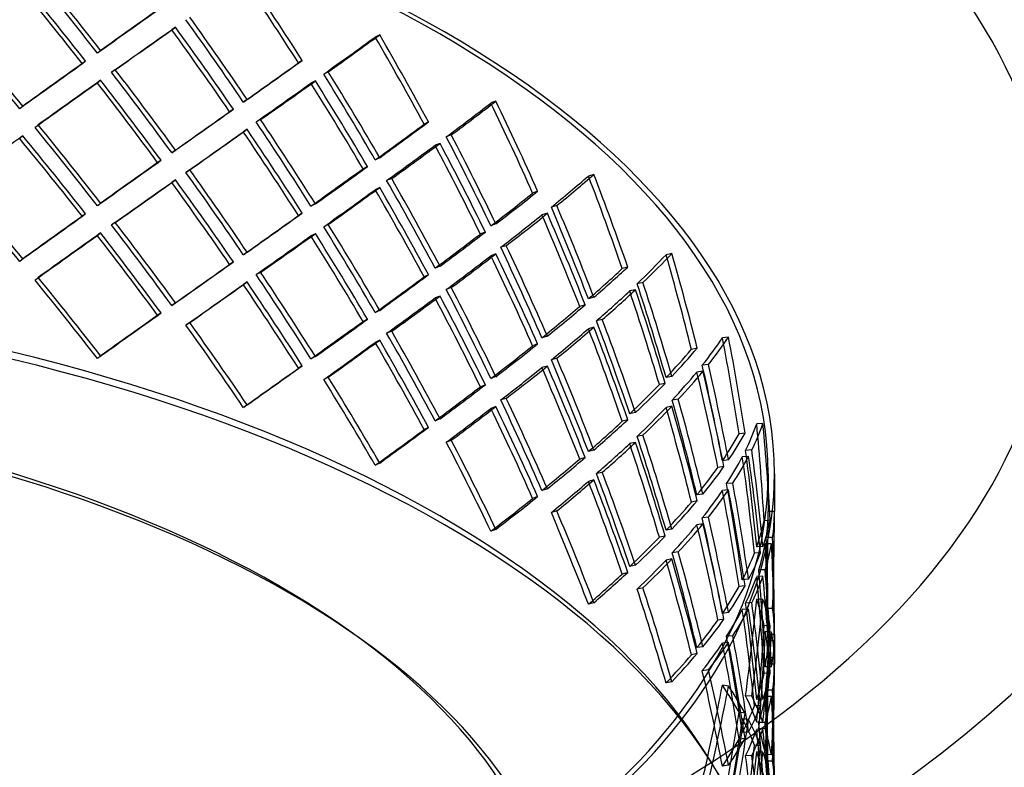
# Model space of a CAD drawing. Header units: millimetres. Extents: x -852 to 852, y -751 to 649.
# Tile 8 of 10: x 236 to 629, y 37 to 335. Entities that reach past the tile are written whole.
import ezdxf

# ---------------------------------------------------------------- set-up
doc = ezdxf.new("R2010")
doc.units = ezdxf.units.MM
doc.layers.add('HIDDEN', color=7, linetype='Continuous')
doc.layers.add('THICK', color=7, linetype='Continuous')

msp = doc.modelspace()

# ---------------------------------------------------------------- linework, layer by layer
at = {"layer": 'HIDDEN'}
for p, q in [((298.64, 332.15), (297.11, 331.15)), ((380.07, 329.16), (378.3, 328.27)), ((268.75, 322.89), (267.5, 321.81)), ((262.79, 318.65), (261.54, 317.56)), ((349.19, 318.94), (347.67, 317.95)), ((274.62, 315.23), (273.08, 314.23)), ((359.55, 314.4), (357.78, 313.52)), ((268.75, 311.01), (267.5, 309.93)), ((354.41, 310.75), (352.64, 309.86)), ((327.21, 303.36), (325.69, 302.37)), ((426.43, 302.73), (424.44, 301.97)), ((237.75, 300.75), (236.5, 299.66)), ((321.74, 299.49), (320.22, 298.5)), ((332.58, 295.33), (330.8, 294.44)), ((243.89, 293.27), (242.64, 292.19)), ((327.21, 291.48), (325.69, 290.49)), ((399.54, 294.41), (397.77, 293.52)), ((237.75, 288.87), (236.5, 287.79)), ((408.62, 289.23), (406.64, 288.47)), ((298.64, 283.17), (297.11, 282.17)), ((404.13, 285.89), (402.14, 285.12)), ((292.87, 279.13), (291.62, 278.05)), ((380.07, 280.18), (378.3, 279.29)), ((304.32, 275.31), (302.8, 274.31)), ((375.19, 276.65), (373.42, 275.77)), ((298.64, 271.29), (297.11, 270.3)), ((384.85, 271.82), (382.85, 271.06)), ((465.49, 273.5), (463.32, 272.87)), ((380.07, 268.3), (378.3, 267.42)), ((443.05, 266.79), (441.07, 266.03)), ((268.75, 262.04), (267.5, 260.95)), ((354.41, 261.77), (352.64, 260.88)), ((450.71, 261.07), (448.54, 260.44)), ((262.79, 257.79), (261.54, 256.71)), ((349.19, 258.09), (347.67, 257.1)), ((446.93, 258), (444.76, 257.37)), ((274.62, 254.38), (273.08, 253.38)), ((359.55, 253.55), (357.78, 252.66)), ((426.43, 253.75), (424.44, 252.99)), ((268.75, 250.16), (267.5, 249.08)), ((354.41, 249.89), (352.64, 249.01)), ((422.22, 250.52), (420.24, 249.76)), ((430.53, 245.1), (428.35, 244.47)), ((237.75, 239.89), (236.5, 238.81)), ((327.21, 242.5), (325.69, 241.51)), ((426.43, 241.87), (424.44, 241.11)), ((496.59, 241.97), (494.28, 241.49)), ((321.74, 238.64), (320.22, 237.65)), ((404.13, 236.91), (402.14, 236.15)), ((478.98, 236.58), (476.81, 235.95)), ((243.89, 232.42), (242.64, 231.33)), ((332.58, 234.48), (330.8, 233.59)), ((399.54, 233.55), (397.77, 232.67)), ((327.21, 230.63), (325.69, 229.64)), ((408.62, 228.38), (406.64, 227.61)), ((485.08, 230.4), (482.76, 229.92)), ((404.13, 225.03), (402.14, 224.27)), ((465.49, 224.52), (463.32, 223.89)), ((482.08, 227.55), (479.76, 227.07)), ((298.64, 222.32), (297.11, 221.32)), ((462.02, 221.54), (459.86, 220.91)), ((292.87, 218.28), (291.62, 217.2)), ((380.07, 219.33), (378.3, 218.44)), ((304.32, 214.45), (302.8, 213.46)), ((375.19, 215.8), (373.42, 214.91)), ((465.49, 212.64), (463.32, 212.02)), ((468.85, 215.63), (466.52, 215.14)), ((384.85, 210.97), (382.85, 210.2)), ((446.93, 209.02), (444.76, 208.39)), ((519.19, 208.68), (516.77, 208.36)), ((380.07, 207.45), (378.3, 206.57)), ((443.05, 205.94), (441.07, 205.18)), ((506.72, 204.27), (504.41, 203.79)), ((268.75, 201.18), (267.5, 200.1)), ((354.41, 200.91), (352.64, 200.03)), ((349.19, 197.24), (347.67, 196.25)), ((446.93, 197.14), (444.76, 196.52)), ((450.71, 200.21), (448.54, 199.59)), ((511.15, 197.75), (508.73, 197.43)), ((359.55, 192.7), (357.78, 191.81)), ((426.43, 192.9), (424.44, 192.13)), ((496.59, 192.99), (494.28, 192.51)), ((508.98, 195.07), (506.56, 194.75)), ((422.22, 189.66), (420.24, 188.9)), ((493.92, 190.21), (491.61, 189.73)), ((327.21, 181.65), (325.69, 180.66)), ((426.43, 181.02), (424.44, 180.26)), ((430.53, 184.25), (428.35, 183.62)), ((496.59, 181.12), (494.28, 180.64)), ((499.15, 183.9), (496.72, 183.58)), ((482.08, 178.57), (479.76, 178.09)), ((404.13, 176.06), (402.14, 175.29)), ((478.98, 175.72), (476.81, 175.1)), ((532.9, 174.2), (530.42, 174.04)), ((399.54, 172.7), (397.77, 171.82)), ((485.08, 169.55), (482.76, 169.07)), ((525.79, 170.44), (523.37, 170.11)), ((408.62, 167.52), (406.64, 166.76)), ((482.08, 166.7), (479.76, 166.22)), ((465.49, 163.67), (463.32, 163.04)), ((527.18, 161.12), (524.69, 160.95)), ((528.47, 163.68), (525.99, 163.52)), ((380.07, 158.47), (378.3, 157.59)), ((462.02, 160.69), (459.86, 160.06)), ((519.19, 159.7), (516.77, 159.38)), ((468.85, 154.77), (466.52, 154.29)), ((517.37, 157.07), (514.95, 156.75)), ((535, 154.15), (535, 139.12)), ((537.5, 154.15), (537.5, 139.12)), ((465.49, 151.79), (463.32, 151.17)), ((520.9, 150.47), (518.41, 150.31)), ((446.93, 148.17), (444.76, 147.54)), ((508.98, 146.09), (506.56, 145.77)), ((519.19, 147.83), (516.77, 147.5)), ((443.05, 145.09), (441.07, 144.33)), ((506.72, 143.42), (504.41, 142.94)), ((450.71, 139.36), (448.54, 138.74)), ((537.5, 139.12), (535, 139.12)), ((508.98, 134.22), (506.56, 133.9)), ((511.15, 136.9), (508.73, 136.57)), ((535.85, 135.65), (533.37, 135.48)), ((426.43, 132.04), (424.44, 131.28)), ((496.59, 132.14), (494.28, 131.66)), ((493.92, 129.36), (491.61, 128.88)), ((536.35, 126.26), (533.85, 126.26)), ((536.76, 128.77), (534.25, 128.77)), ((499.15, 123.05), (496.72, 122.73)), ((531.96, 122.68), (529.48, 122.52)), ((532.9, 125.22), (530.42, 125.06)), ((496.59, 120.26), (494.28, 119.78)), ((478.98, 114.87), (476.81, 114.25)), ((482.08, 117.72), (479.76, 117.24)), ((533.75, 115.91), (531.23, 115.91)), ((527.18, 112.14), (524.69, 111.97)), ((532.9, 113.35), (530.42, 113.19)), ((485.08, 108.69), (482.76, 108.21)), ((525.79, 109.58), (523.37, 109.26)), ((465.49, 102.81), (463.32, 102.19)), ((528.47, 102.83), (525.99, 102.67)), ((532.9, 104.04), (530.42, 104.21)), ((519.19, 98.85), (516.77, 98.52)), ((527.18, 100.26), (524.69, 100.1)), ((536.76, 100.49), (534.25, 100.49)), ((517.37, 96.22), (514.95, 95.89)), ((535.85, 93.62), (533.37, 93.78)), ((536.35, 91.11), (533.86, 91.27)), ((519.19, 86.97), (516.77, 86.65)), ((520.9, 89.62), (518.41, 89.46)), ((537.46, 87.63), (534.96, 87.63)), ((537.5, 90.14), (535, 90.14)), ((535, 90.14), (535, 78.27)), ((537.5, 90.14), (537.5, 78.27)), ((506.72, 82.57), (504.41, 82.09)), ((508.98, 85.24), (506.56, 84.92)), ((537.46, 80.81), (534.96, 80.97)), ((511.15, 76.05), (508.73, 75.72)), ((535.85, 74.79), (533.37, 74.63)), ((536.35, 77.28), (533.85, 77.28)), ((537.5, 78.27), (535, 78.27)), ((496.59, 71.28), (494.28, 70.81)), ((519.19, 69.56), (516.77, 69.89)), ((536.76, 67.92), (534.25, 67.92)), ((528.47, 65.58), (525.99, 65.75)), ((532.9, 64.37), (530.42, 64.21)), ((536.35, 65.41), (533.85, 65.41)), ((525.79, 58.83), (523.37, 59.15)), ((531.96, 61.83), (529.48, 61.67)), ((527.17, 56.26), (524.75, 56.58)), ((532.9, 55.06), (530.42, 55.23)), ((533.75, 55.06), (531.23, 55.06)), ((527.18, 51.28), (524.69, 51.12)), ((532.9, 52.5), (530.42, 52.33)), ((533.75, 52.53), (531.27, 52.69)), ((525.79, 48.73), (523.37, 48.41)), ((531.97, 45.76), (529.54, 46.09)), ((532.9, 43.19), (530.42, 43.35)), ((528.47, 41.98), (525.99, 41.81)), ((536.35, 42.13), (533.86, 42.29)), ((536.76, 39.64), (534.25, 39.64)), ((519.19, 38), (516.77, 37.67))]:
    msp.add_line(p, q, dxfattribs=at)
for centre, major_axis, ratio, start_param, end_param in [((0, 154.15), (790, 0), 0.5, 0, 2.617994), ((0, 177.07), (790, 0), 0.5, 0, 1.047198), ((0, 154.15), (-537.5, 0), 0.5, -3.141592, -0.523599), ((0, 154.15), (535, 0), 0.5, 0, 2.617994), ((0, 90.14), (456.59, -607.05), 0.467176, 1.602998, 1.655633), ((0, 139.12), (537.22, 404.08), 0.042828, 1.080407, 1.133246), ((0, 78.27), (456.59, -607.05), 0.467176, 1.615753, 1.668409), ((0, 90.14), (454.47, -604.22), 0.467176, 1.602998, 1.655879), ((0, 139.12), (428.55, -623.42), 0.513731, 1.505215, 1.558096), ((0, 139.12), (430.55, -626.33), 0.513731, 1.505462, 1.558096), ((0, 78.27), (454.47, -604.22), 0.467176, 1.615812, 1.668715), ((0, 90.14), (534.72, 402.2), 0.042828, 0.962115, 1.014996), ((0, 90.14), (537.22, 404.08), 0.042828, 0.962361, 1.014996), ((0, 90.14), (428.55, -623.42), 0.513731, 1.558096, 1.610977), ((0, 90.14), (430.55, -626.33), 0.513731, 1.558096, 1.610731), ((0, 29.29), (454.47, -604.22), 0.467176, 1.668715, 1.721803), ((0, 29.29), (456.59, -607.05), 0.467176, 1.668409, 1.721248), ((0, 139.12), (534.96, 367.73), 0.018477, -1.047803, -0.994715), ((0, 139.12), (537.46, 369.45), 0.018477, -1.047248, -0.994409), ((0, 78.27), (428.55, -623.42), 0.513731, 1.57091, 1.623813), ((0, 78.27), (430.55, -626.33), 0.513731, 1.570851, 1.623507), ((0, 139.12), (534.32, 330.23), 0.08152, -0.888618, -0.835738), ((0, 139.12), (536.82, 331.77), 0.08152, -0.888372, -0.835738), ((0, 139.12), (396.86, -642.13), 0.558745, 1.467576, 1.520457), ((0, 139.12), (398.71, -645.13), 0.558745, 1.467822, 1.520457), ((0, 90.14), (537.22, 404.08), 0.042828, 1.02775, 1.080407), ((0, 90.14), (537.46, 369.45), 0.018477, -0.928998, -0.876364), ((0, 90.14), (534.72, 402.2), 0.042828, 1.02781, 1.080713), ((0, 29.29), (428.55, -623.42), 0.513731, 1.623813, 1.676901), ((0, 29.29), (430.55, -626.33), 0.513731, 1.623507, 1.676346), ((0, 90.14), (534.96, 367.73), 0.018477, -0.928998, -0.876117), ((0, 90.14), (398.71, -645.13), 0.558745, 1.520457, 1.573091), ((0, 78.27), (537.22, 404.08), 0.042828, 1.014996, 1.06763), ((0, 78.27), (456.59, -607.05), 0.467176, 1.550364, 1.602998), ((0, 139.12), (536.82, 331.77), 0.08152, -0.953988, -0.901149), ((0, 78.27), (398.71, -645.13), 0.558745, 1.533211, 1.585868), ((0, 90.14), (396.86, -642.13), 0.558745, 1.520457, 1.573338), ((0, 78.27), (534.72, 402.2), 0.042828, 1.014996, 1.067876), ((0, 78.27), (454.47, -604.22), 0.467176, 1.550118, 1.602998), ((0, 139.12), (534.32, 330.23), 0.08152, -0.954543, -0.901455), ((0, 78.27), (396.86, -642.13), 0.558745, 1.533271, 1.586174), ((0, 139.12), (535.84, 290.4), 0.145494, -0.785821, -0.733186), ((0, 139.12), (359.72, -663.74), 0.60172, 1.439474, 1.492108), ((0, 90.14), (534.96, 367.73), 0.018477, -0.994715, -0.941812), ((0, 90.14), (537.46, 369.45), 0.018477, -0.994409, -0.941753), ((0, 139.12), (533.34, 289.05), 0.145494, -0.786067, -0.733186), ((0, 139.12), (358.04, -660.65), 0.60172, 1.439228, 1.492108), ((0, 29.29), (398.71, -645.13), 0.558745, 1.585868, 1.638707), ((0, 29.29), (454.47, -604.22), 0.467176, 1.602998, 1.655879), ((0, 29.29), (456.59, -607.05), 0.467176, 1.602998, 1.655633), ((0, 78.27), (537.46, 369.45), 0.018477, -0.981633, -0.928998), ((0, 78.27), (430.55, -626.33), 0.513731, 1.505462, 1.558096), ((0, 29.29), (396.86, -642.13), 0.558745, 1.586174, 1.639262), ((0, 90.14), (534.32, 330.23), 0.08152, -0.835738, -0.782857), ((0, 90.14), (536.82, 331.77), 0.08152, -0.835738, -0.783103), ((0, 78.27), (537.22, 404.08), 0.042828, 1.080407, 1.133246), ((0, 17.42), (454.47, -604.22), 0.467176, 1.615812, 1.668715), ((0, 17.42), (456.59, -607.05), 0.467176, 1.615753, 1.668409), ((0, 78.27), (534.96, 367.73), 0.018477, -0.981879, -0.928998), ((0, 78.27), (428.55, -623.42), 0.513731, 1.505215, 1.558096), ((0, 90.14), (358.04, -660.65), 0.60172, 1.492108, 1.544989), ((0, 90.14), (359.72, -663.74), 0.60172, 1.492108, 1.544743), ((0, 139.12), (533.34, 289.05), 0.145494, -0.851992, -0.798904), ((0, 139.12), (535.84, 290.4), 0.145494, -0.851436, -0.798597), ((0, 78.27), (358.04, -660.65), 0.60172, 1.504922, 1.557825), ((0, 78.27), (359.72, -663.74), 0.60172, 1.504863, 1.557519), ((0, 29.29), (537.22, 404.08), 0.042828, 0.962361, 1.014996), ((0, 29.29), (534.72, 402.2), 0.042828, 0.962115, 1.014996), ((0, 29.29), (430.55, -626.33), 0.513731, 1.558096, 1.610731), ((0, 90.14), (534.32, 330.23), 0.08152, -0.901455, -0.848552), ((0, 90.14), (536.82, 331.77), 0.08152, -0.901149, -0.848492), ((0, 78.27), (537.46, 369.45), 0.018477, -1.047248, -0.994409), ((0, 17.42), (430.55, -626.33), 0.513731, 1.570851, 1.623507), ((0, 29.29), (428.55, -623.42), 0.513731, 1.558096, 1.610977), ((0, 29.29), (358.04, -660.65), 0.60172, 1.557825, 1.610913), ((0, 29.29), (359.72, -663.74), 0.60172, 1.557519, 1.610358), ((0, 139.12), (532.58, 243.31), 0.208712, -0.671542, -0.618662), ((0, 139.12), (535.07, 244.45), 0.208712, -0.671296, -0.618662), ((0, 139.12), (310.27, -679.15), 0.641742, 1.422853, 1.475734), ((0, 139.12), (311.72, -682.33), 0.641742, 1.423099, 1.475734), ((0, -31.56), (454.47, -604.22), 0.467176, 1.668715, 1.721803), ((0, -31.56), (456.59, -607.05), 0.467176, 1.668409, 1.721248), ((0, 78.27), (534.96, 367.73), 0.018477, -1.047803, -0.994715), ((0, 17.42), (428.55, -623.42), 0.513731, 1.57091, 1.623813), ((0, 78.27), (534.32, 330.23), 0.08152, -0.888618, -0.835738), ((0, 78.27), (536.82, 331.77), 0.08152, -0.888372, -0.835738), ((0, 78.27), (396.86, -642.13), 0.558745, 1.467576, 1.520457), ((0, 78.27), (398.71, -645.13), 0.558745, 1.467822, 1.520457), ((0, 90.14), (533.34, 289.05), 0.145494, -0.733186, -0.680306), ((0, 90.14), (535.84, 290.4), 0.145494, -0.733186, -0.680552), ((0, 90.14), (310.27, -679.15), 0.641742, 1.475734, 1.528614), ((0, 90.14), (311.72, -682.33), 0.641742, 1.475734, 1.528368), ((0, 29.29), (534.72, 402.2), 0.042828, 1.02781, 1.080713), ((0, 29.29), (537.22, 404.08), 0.042828, 1.02775, 1.080407), ((0, 29.29), (534.96, 367.73), 0.018477, -0.928998, -0.876117), ((0, 29.29), (537.46, 369.45), 0.018477, -0.928998, -0.876364), ((0, 139.12), (532.58, 243.31), 0.208712, -0.737467, -0.684379), ((0, 139.12), (535.07, 244.45), 0.208712, -0.736912, -0.684073), ((0, 78.27), (310.27, -679.15), 0.641742, 1.488548, 1.541451), ((0, 78.27), (311.72, -682.33), 0.641742, 1.488488, 1.541145), ((0, -37.93), (-535, 0), 0.5, -3.141592, -0.523599), ((0, -31.56), (428.55, -623.42), 0.513731, 1.623813, 1.676901), ((0, -31.56), (430.55, -626.33), 0.513731, 1.623507, 1.676346), ((0, 29.29), (396.86, -642.13), 0.558745, 1.520457, 1.573338), ((0, 29.29), (398.71, -645.13), 0.558745, 1.520457, 1.573091), ((0, -42.26), (-537.5, 0), 0.5, -3.141592, -0.523599), ((0, 17.42), (534.72, 402.2), 0.042828, 1.014996, 1.067876), ((0, 17.42), (537.22, 404.08), 0.042828, 1.014996, 1.06763), ((0, 17.42), (454.47, -604.22), 0.467176, 1.550118, 1.602998), ((0, 17.42), (456.59, -607.05), 0.467176, 1.550364, 1.602998), ((0, 78.27), (534.32, 330.23), 0.08152, -0.954543, -0.901455), ((0, 78.27), (536.82, 331.77), 0.08152, -0.953988, -0.901149), ((0, 17.42), (396.86, -642.13), 0.558745, 1.533271, 1.586174), ((0, 17.42), (398.71, -645.13), 0.558745, 1.533211, 1.585868), ((0, 90.14), (533.34, 289.05), 0.145494, -0.798904, -0.746001), ((0, 90.14), (535.84, 290.4), 0.145494, -0.798597, -0.745941), ((0, 29.29), (310.27, -679.15), 0.641742, 1.541451, 1.594539), ((0, 29.29), (311.72, -682.33), 0.641742, 1.541145, 1.593983), ((0, 78.27), (533.34, 289.05), 0.145494, -0.786067, -0.733186), ((0, 78.27), (535.84, 290.4), 0.145494, -0.785821, -0.733186), ((0, 78.27), (358.04, -660.65), 0.60172, 1.439228, 1.492108), ((0, 78.27), (359.72, -663.74), 0.60172, 1.439474, 1.492108), ((0, 139.12), (532.52, 191.93), 0.268082, -0.5419, -0.489019), ((0, 139.12), (535.01, 192.82), 0.268082, -0.541654, -0.489019), ((0, 139.12), (251.32, -697.32), 0.677297, 1.421595, 1.474476), ((0, 139.12), (252.5, -700.58), 0.677297, 1.421841, 1.474476), ((0, 29.29), (534.96, 367.73), 0.018477, -0.994715, -0.941812), ((0, 29.29), (537.46, 369.45), 0.018477, -0.994409, -0.941753), ((0, 90.14), (532.58, 243.31), 0.208712, -0.618662, -0.565781), ((0, 90.14), (535.07, 244.45), 0.208712, -0.618662, -0.566027), ((0, -31.56), (456.59, -607.05), 0.467176, 1.602998, 1.655633), ((0, -31.56), (396.86, -642.13), 0.558745, 1.586174, 1.639262), ((0, -31.56), (398.71, -645.13), 0.558745, 1.585868, 1.638707), ((0, 29.29), (534.32, 330.23), 0.08152, -0.835738, -0.782857), ((0, 29.29), (536.82, 331.77), 0.08152, -0.835738, -0.783103), ((0, -31.56), (454.47, -604.22), 0.467176, 1.602998, 1.655879), ((0, 17.42), (534.96, 367.73), 0.018477, -0.981879, -0.928998), ((0, 17.42), (537.46, 369.45), 0.018477, -0.981633, -0.928998), ((0, 17.42), (428.55, -623.42), 0.513731, 1.505215, 1.558096), ((0, 17.42), (430.55, -626.33), 0.513731, 1.505462, 1.558096), ((0, 29.29), (359.72, -663.74), 0.60172, 1.492108, 1.544743), ((0, 90.14), (251.32, -697.32), 0.677297, 1.474476, 1.527357), ((0, 90.14), (252.5, -700.58), 0.677297, 1.474476, 1.527111), ((0, 78.27), (533.34, 289.05), 0.145494, -0.851992, -0.798904), ((0, 78.27), (535.84, 290.4), 0.145494, -0.851436, -0.798597), ((0, 17.42), (358.04, -660.65), 0.60172, 1.504922, 1.557825), ((0, 17.42), (359.72, -663.74), 0.60172, 1.504863, 1.557519), ((0, 29.29), (358.04, -660.65), 0.60172, 1.492108, 1.544989), ((0, 139.12), (532.52, 191.93), 0.268082, -0.607825, -0.554736), ((0, 139.12), (535.01, 192.82), 0.268082, -0.607269, -0.55443), ((0, 78.27), (251.32, -697.32), 0.677297, 1.48729, 1.540193), ((0, 78.27), (252.5, -700.58), 0.677297, 1.48723, 1.539887), ((0, 90.14), (532.58, 243.31), 0.208712, -0.684379, -0.631476), ((0, 90.14), (535.07, 244.45), 0.208712, -0.684073, -0.631416), ((0, -31.56), (534.72, 402.2), 0.042828, 0.962115, 1.014996), ((0, -31.56), (537.22, 404.08), 0.042828, 0.962361, 1.014996), ((0, -31.56), (428.55, -623.42), 0.513731, 1.558096, 1.610977), ((0, -31.56), (430.55, -626.33), 0.513731, 1.558096, 1.610731), ((0, 29.29), (534.32, 330.23), 0.08152, -0.901455, -0.848552), ((0, 29.29), (536.82, 331.77), 0.08152, -0.901149, -0.848492), ((0, 78.27), (535.07, 244.45), 0.208712, -0.671296, -0.618662), ((0, 78.27), (311.72, -682.33), 0.641742, 1.423099, 1.475734), ((0, 29.29), (251.32, -697.32), 0.677297, 1.540193, 1.593281), ((0, 29.29), (252.5, -700.58), 0.677297, 1.539887, 1.592726), ((0, -31.56), (358.04, -660.65), 0.60172, 1.557825, 1.610913), ((0, -31.56), (359.72, -663.74), 0.60172, 1.557519, 1.610358), ((0, 78.27), (532.58, 243.31), 0.208712, -0.671542, -0.618662), ((0, 78.27), (310.27, -679.15), 0.641742, 1.422853, 1.475734), ((0, 139.12), (533.3, 133.89), 0.318588, -0.394495, -0.341614), ((0, 139.12), (535.79, 134.52), 0.318588, -0.394249, -0.341614), ((0, 139.12), (179.23, -713.89), 0.706109, 1.438101, 1.490981), ((0, 139.12), (180.07, -717.23), 0.706109, 1.438347, 1.490981), ((0, -37.93), (-450, 0), 0.5, -3.141592, -0.523599), ((0, 17.42), (534.32, 330.23), 0.08152, -0.888618, -0.835738), ((0, 17.42), (536.82, 331.77), 0.08152, -0.888372, -0.835738), ((0, 17.42), (396.86, -642.13), 0.558745, 1.467576, 1.520457), ((0, 17.42), (398.71, -645.13), 0.558745, 1.467822, 1.520457), ((0, 29.29), (533.34, 289.05), 0.145494, -0.733186, -0.680306), ((0, 29.29), (535.84, 290.4), 0.145494, -0.733186, -0.680552), ((0, 90.14), (535.01, 192.82), 0.268082, -0.489019, -0.436385), ((0, -42.26), (-455, 0), 0.5, -3.141592, -0.523599), ((0, 90.14), (532.52, 191.93), 0.268082, -0.489019, -0.436139), ((0, -31.56), (537.46, 369.45), 0.018477, -0.928998, -0.876364), ((0, 78.27), (532.58, 243.31), 0.208712, -0.737467, -0.684379), ((0, 78.27), (535.07, 244.45), 0.208712, -0.736912, -0.684073), ((0, 17.42), (310.27, -679.15), 0.641742, 1.488548, 1.541451), ((0, 17.42), (311.72, -682.33), 0.641742, 1.488488, 1.541145), ((0, 29.29), (310.27, -679.15), 0.641742, 1.475734, 1.528614), ((0, 29.29), (311.72, -682.33), 0.641742, 1.475734, 1.528368), ((0, 90.14), (179.23, -713.89), 0.706109, 1.490981, 1.543862), ((0, 90.14), (180.07, -717.23), 0.706109, 1.490981, 1.543616), ((0, -31.56), (534.96, 367.73), 0.018477, -0.928998, -0.876117), ((0, -31.56), (398.71, -645.13), 0.558745, 1.520457, 1.573091), ((0, 139.12), (533.3, 133.89), 0.318588, -0.460419, -0.407331), ((0, 139.12), (535.79, 134.52), 0.318588, -0.459864, -0.407025), ((0, 78.27), (179.23, -713.89), 0.706109, 1.503796, 1.556699), ((0, 78.27), (180.07, -717.23), 0.706109, 1.503736, 1.556392), ((0, -31.56), (396.86, -642.13), 0.558745, 1.520457, 1.573338), ((0, 29.29), (533.34, 289.05), 0.145494, -0.798904, -0.746001), ((0, 29.29), (535.84, 290.4), 0.145494, -0.798597, -0.745941), ((0, 90.14), (532.52, 191.93), 0.268082, -0.554736, -0.501833), ((0, 90.14), (535.01, 192.82), 0.268082, -0.55443, -0.501774), ((0, 17.42), (535.84, 290.4), 0.145494, -0.785821, -0.733186), ((0, 17.42), (359.72, -663.74), 0.60172, 1.439474, 1.492108), ((0, -31.56), (310.27, -679.15), 0.641742, 1.541451, 1.594539), ((0, -31.56), (311.72, -682.33), 0.641742, 1.541145, 1.593983), ((0, 78.27), (532.52, 191.93), 0.268082, -0.5419, -0.489019), ((0, 78.27), (535.01, 192.82), 0.268082, -0.541654, -0.489019), ((0, 78.27), (251.32, -697.32), 0.677297, 1.421595, 1.474476), ((0, 78.27), (252.5, -700.58), 0.677297, 1.421841, 1.474476), ((0, 29.29), (179.23, -713.89), 0.706109, 1.556699, 1.609787), ((0, 29.29), (180.07, -717.23), 0.706109, 1.556392, 1.609231), ((0, 17.42), (533.34, 289.05), 0.145494, -0.786067, -0.733186), ((0, 17.42), (358.04, -660.65), 0.60172, 1.439228, 1.492108), ((0, 29.29), (532.58, 243.31), 0.208712, -0.618662, -0.565781), ((0, 29.29), (535.07, 244.45), 0.208712, -0.618662, -0.566027), ((0, 139.12), (534.44, 69.18), 0.353445, -0.229501, -0.17662), ((0, 139.12), (536.94, 69.5), 0.353445, -0.229255, -0.17662), ((0, 139.12), (94, -726.18), 0.725273, 1.472195, 1.525076), ((0, 139.12), (94.44, -729.57), 0.725273, 1.472442, 1.525076), ((0, -31.56), (534.32, 330.23), 0.08152, -0.835738, -0.782857), ((0, -31.56), (536.82, 331.77), 0.08152, -0.835738, -0.783103), ((0, 29.29), (251.32, -697.32), 0.677297, 1.474476, 1.527357), ((0, 29.29), (252.5, -700.58), 0.677297, 1.474476, 1.527111), ((0, 90.14), (533.3, 133.89), 0.318588, -0.341614, -0.288734), ((0, 90.14), (535.79, 134.52), 0.318588, -0.341614, -0.28898), ((0, -31.56), (358.04, -660.65), 0.60172, 1.492108, 1.544989), ((0, -31.56), (359.72, -663.74), 0.60172, 1.492108, 1.544743), ((0, 78.27), (532.52, 191.93), 0.268082, -0.607825, -0.554736), ((0, 78.27), (535.01, 192.82), 0.268082, -0.607269, -0.55443), ((0, 17.42), (251.32, -697.32), 0.677297, 1.48729, 1.540193), ((0, 17.42), (252.5, -700.58), 0.677297, 1.48723, 1.539887), ((0, 139.12), (536.94, 69.5), 0.353445, -0.29487, -0.242031), ((0, 90.14), (94, -726.18), 0.725273, 1.525076, 1.577957), ((0, 78.27), (94.44, -729.57), 0.725273, 1.537831, 1.590487), ((0, 90.14), (94.44, -729.57), 0.725273, 1.525076, 1.577711), ((0, 29.29), (532.58, 243.31), 0.208712, -0.684379, -0.631476), ((0, 29.29), (535.07, 244.45), 0.208712, -0.684073, -0.631416), ((0, 139.12), (534.44, 69.18), 0.353445, -0.295425, -0.242337), ((0, 78.27), (94, -726.18), 0.725273, 1.53789, 1.590793), ((0, 154.15), (-537.5, 0), 0.5, 0, 2.617994), ((0, 154.15), (535, 0), 0.5, -3.141592, -0.523599), ((0, 154.15), (535, 0), 0.5, -0.523599, 0), ((0, 154.15), (-537.5, 0), 0.5, 2.617994, 3.141593), ((0, -31.56), (251.32, -697.32), 0.677297, 1.540193, 1.593281), ((0, -31.56), (252.5, -700.58), 0.677297, 1.539887, 1.592726), ((0, 90.14), (533.3, 133.89), 0.318588, -0.407331, -0.354428), ((0, 90.14), (535.79, 134.52), 0.318588, -0.407025, -0.354369), ((0, 17.42), (532.58, 243.31), 0.208712, -0.671542, -0.618662), ((0, 17.42), (535.07, 244.45), 0.208712, -0.671296, -0.618662), ((0, 17.42), (310.27, -679.15), 0.641742, 1.422853, 1.475734), ((0, 17.42), (311.72, -682.33), 0.641742, 1.423099, 1.475734), ((0, 29.29), (94, -726.18), 0.725273, 1.590793, 1.643881), ((0, 29.29), (94.44, -729.57), 0.725273, 1.590487, 1.643326), ((0, 78.27), (533.3, 133.89), 0.318588, -0.394495, -0.341614), ((0, 78.27), (535.79, 134.52), 0.318588, -0.394249, -0.341614), ((0, 78.27), (179.23, -713.89), 0.706109, 1.438101, 1.490981), ((0, 78.27), (180.07, -717.23), 0.706109, 1.438347, 1.490981), ((0, -31.56), (533.34, 289.05), 0.145494, -0.733186, -0.680306), ((0, -31.56), (535.84, 290.4), 0.145494, -0.733186, -0.680552), ((0, 29.29), (532.52, 191.93), 0.268082, -0.489019, -0.436139), ((0, 29.29), (535.01, 192.82), 0.268082, -0.489019, -0.436385), ((0, -31.56), (310.27, -679.15), 0.641742, 1.475734, 1.528614), ((0, -31.56), (311.72, -682.33), 0.641742, 1.475734, 1.528368), ((0, 139.12), (0, -730.82), 0.732051, 1.517916, 1.570796), ((0, 139.12), (-535, 0), 0.366025, 3.088712, 3.141593), ((0, 139.12), (0, -734.24), 0.732051, 1.518162, 1.570796), ((0, 139.12), (537.5, 0), 0.366025, -0.052635, 0), ((0, 78.27), (533.3, 133.89), 0.318588, -0.460419, -0.407331), ((0, 78.27), (535.79, 134.52), 0.318588, -0.459864, -0.407025), ((0, 17.42), (179.23, -713.89), 0.706109, 1.503796, 1.556699), ((0, 29.29), (179.23, -713.89), 0.706109, 1.490981, 1.543862), ((0, 17.42), (180.07, -717.23), 0.706109, 1.503736, 1.556392), ((0, 29.29), (180.07, -717.23), 0.706109, 1.490981, 1.543616), ((0, 90.14), (534.44, 69.18), 0.353445, -0.17662, -0.123739), ((0, 90.14), (536.94, 69.5), 0.353445, -0.17662, -0.123985), ((0, 29.29), (532.52, 191.93), 0.268082, -0.554736, -0.501833), ((0, 29.29), (535.01, 192.82), 0.268082, -0.55443, -0.501774), ((0, 139.12), (-535, 0), 0.366025, 3.022788, 3.075876), ((0, 139.12), (537.5, 0), 0.366025, -0.11825, -0.065411), ((0, 78.27), (0, -730.82), 0.732051, 1.58361, 1.636513), ((0, 90.14), (0, -730.82), 0.732051, 1.570796, 1.623677), ((0, 78.27), (0, -734.24), 0.732051, 1.583551, 1.636207), ((0, 90.14), (0, -734.24), 0.732051, 1.570796, 1.623431), ((0, -31.56), (179.23, -713.89), 0.706109, 1.556699, 1.609787), ((0, -31.56), (180.07, -717.23), 0.706109, 1.556392, 1.609231), ((0, 90.14), (534.44, 69.18), 0.353445, -0.242337, -0.189434), ((0, 90.14), (536.94, 69.5), 0.353445, -0.242031, -0.189374), ((0, 17.42), (532.52, 191.93), 0.268082, -0.5419, -0.489019), ((0, 17.42), (535.01, 192.82), 0.268082, -0.541654, -0.489019), ((0, 17.42), (251.32, -697.32), 0.677297, 1.421595, 1.474476), ((0, 17.42), (252.5, -700.58), 0.677297, 1.421841, 1.474476), ((0, -31.56), (532.58, 243.31), 0.208712, -0.618662, -0.565781), ((0, -31.56), (535.07, 244.45), 0.208712, -0.618662, -0.566027), ((0, 29.29), (0, -730.82), 0.732051, 1.636513, 1.689601), ((0, 29.29), (0, -734.24), 0.732051, 1.636207, 1.689046), ((0, 78.27), (534.44, 69.18), 0.353445, -0.229501, -0.17662), ((0, 78.27), (536.94, 69.5), 0.353445, -0.229255, -0.17662), ((0, 78.27), (94, -726.18), 0.725273, 1.472195, 1.525076), ((0, 78.27), (94.44, -729.57), 0.725273, 1.472442, 1.525076), ((0, -31.56), (251.32, -697.32), 0.677297, 1.474476, 1.527357), ((0, -31.56), (252.5, -700.58), 0.677297, 1.474476, 1.527111), ((0, 29.29), (533.3, 133.89), 0.318588, -0.341614, -0.288734), ((0, 29.29), (535.79, 134.52), 0.318588, -0.341614, -0.28898), ((0, 139.12), (-94, -726.18), 0.725273, 1.563636, 1.616517), ((0, 29.29), (94, -726.18), 0.725273, 1.525076, 1.577957), ((0, 139.12), (-94.44, -729.57), 0.725273, 1.563882, 1.616517), ((0, 29.29), (94.44, -729.57), 0.725273, 1.525076, 1.577711), ((0, 139.12), (-534.44, 69.18), 0.353445, -3.017853, -2.964973), ((0, 139.12), (-536.94, 69.5), 0.353445, -3.017607, -2.964973), ((0, 78.27), (534.44, 69.18), 0.353445, -0.295425, -0.242337), ((0, 78.27), (536.94, 69.5), 0.353445, -0.29487, -0.242031), ((0, 17.42), (94, -726.18), 0.725273, 1.53789, 1.590793), ((0, 17.42), (94.44, -729.57), 0.725273, 1.537831, 1.590487), ((0, 90.14), (535, 0), 0.366025, 0, 0.052881), ((0, 90.14), (-537.5, 0), 0.366025, 3.141593, 3.194227), ((0, 29.29), (533.3, 133.89), 0.318588, -0.407331, -0.354428), ((0, 29.29), (535.79, 134.52), 0.318588, -0.407025, -0.354369), ((0, 90.14), (-94, -726.18), 0.725273, 1.616517, 1.669397), ((0, 78.27), (-94, -726.18), 0.725273, 1.629331, 1.682234), ((0, 90.14), (-94.44, -729.57), 0.725273, 1.616517, 1.669151), ((0, 78.27), (-94.44, -729.57), 0.725273, 1.629271, 1.681928), ((0, 139.12), (-534.44, 69.18), 0.353445, -3.083778, -3.03069), ((0, 139.12), (-536.94, 69.5), 0.353445, -3.083223, -3.030384), ((0, 17.42), (533.3, 133.89), 0.318588, -0.394495, -0.341614), ((0, 17.42), (535.79, 134.52), 0.318588, -0.394249, -0.341614), ((0, 17.42), (179.23, -713.89), 0.706109, 1.438101, 1.490981), ((0, -31.56), (94, -726.18), 0.725273, 1.590793, 1.643881), ((0, 17.42), (180.07, -717.23), 0.706109, 1.438347, 1.490981), ((0, -31.56), (94.44, -729.57), 0.725273, 1.590487, 1.643326), ((0, 90.14), (535, 0), 0.366025, -0.065717, -0.012814), ((0, 90.14), (-537.5, 0), 0.366025, 3.076182, 3.128838), ((0, -31.56), (535.01, 192.82), 0.268082, -0.489019, -0.436385), ((0, -31.56), (532.52, 191.93), 0.268082, -0.489019, -0.436139), ((0, 29.29), (-94, -726.18), 0.725273, 1.682234, 1.735322), ((0, 29.29), (-94.44, -729.57), 0.725273, 1.681928, 1.734767), ((0, -31.56), (179.23, -713.89), 0.706109, 1.490981, 1.543862), ((0, -31.56), (180.07, -717.23), 0.706109, 1.490981, 1.543616), ((0, 29.29), (534.44, 69.18), 0.353445, -0.17662, -0.123739), ((0, 29.29), (536.94, 69.5), 0.353445, -0.17662, -0.123985), ((0, 78.27), (0, -730.82), 0.732051, 1.517916, 1.570796), ((0, 78.27), (-535, 0), 0.366025, 3.088712, 3.141593), ((0, 78.27), (0, -734.24), 0.732051, 1.518162, 1.570796), ((0, 78.27), (537.5, 0), 0.366025, -0.052635, 0), ((0, 139.12), (-179.23, -713.89), 0.706109, 1.59773, 1.650611), ((0, 139.12), (-180.07, -717.23), 0.706109, 1.597977, 1.650611), ((0, 139.12), (-533.3, 133.89), 0.318588, -2.852859, -2.799978), ((0, 139.12), (-535.79, 134.52), 0.318588, -2.852613, -2.799978), ((0, 29.29), (0, -730.82), 0.732051, 1.570796, 1.623677), ((0, 29.29), (0, -734.24), 0.732051, 1.570796, 1.623431), ((0, 90.14), (-534.44, 69.18), 0.353445, -2.964973, -2.912092), ((0, 90.14), (-536.94, 69.5), 0.353445, -2.964973, -2.912338), ((0, 78.27), (-535, 0), 0.366025, 3.022788, 3.075876), ((0, 78.27), (537.5, 0), 0.366025, -0.11825, -0.065411), ((0, 17.42), (0, -730.82), 0.732051, 1.58361, 1.636513), ((0, 17.42), (0, -734.24), 0.732051, 1.583551, 1.636207), ((0, 90.14), (-179.23, -713.89), 0.706109, 1.650611, 1.703492), ((0, 29.29), (534.44, 69.18), 0.353445, -0.242337, -0.189434), ((0, 29.29), (536.94, 69.5), 0.353445, -0.242031, -0.189374), ((0, 78.27), (-179.23, -713.89), 0.706109, 1.663425, 1.716328), ((0, 90.14), (-180.07, -717.23), 0.706109, 1.650611, 1.703246), ((0, 78.27), (-180.07, -717.23), 0.706109, 1.663366, 1.716022), ((0, 139.12), (-533.3, 133.89), 0.318588, -2.918784, -2.865695), ((0, 139.12), (-535.79, 134.52), 0.318588, -2.918228, -2.865389), ((0, -31.56), (0, -730.82), 0.732051, 1.636513, 1.689601), ((0, -31.56), (0, -734.24), 0.732051, 1.636207, 1.689046), ((0, 17.42), (534.44, 69.18), 0.353445, -0.229501, -0.17662), ((0, 17.42), (536.94, 69.5), 0.353445, -0.229255, -0.17662), ((0, 17.42), (94, -726.18), 0.725273, 1.472195, 1.525076), ((0, 90.14), (-534.44, 69.18), 0.353445, -3.03069, -2.977787), ((0, 17.42), (94.44, -729.57), 0.725273, 1.472442, 1.525076), ((0, 90.14), (-536.94, 69.5), 0.353445, -3.030384, -2.977727), ((0, -31.56), (533.3, 133.89), 0.318588, -0.341614, -0.288734), ((0, -31.56), (535.79, 134.52), 0.318588, -0.341614, -0.28898), ((0, 29.29), (-179.23, -713.89), 0.706109, 1.716328, 1.769416), ((0, 78.27), (-94, -726.18), 0.725273, 1.563636, 1.616517), ((0, 29.29), (-180.07, -717.23), 0.706109, 1.716022, 1.768861), ((0, 78.27), (-534.44, 69.18), 0.353445, -3.017853, -2.964973), ((0, -31.56), (94, -726.18), 0.725273, 1.525076, 1.577957), ((0, 78.27), (-94.44, -729.57), 0.725273, 1.563882, 1.616517), ((0, -31.56), (94.44, -729.57), 0.725273, 1.525076, 1.577711), ((0, 78.27), (-536.94, 69.5), 0.353445, -3.017607, -2.964973), ((0, 29.29), (535, 0), 0.366025, 0, 0.052881), ((0, 29.29), (-537.5, 0), 0.366025, 3.141593, 3.194227)]:
    msp.add_ellipse(centre, major_axis=major_axis, ratio=ratio, start_param=start_param, end_param=end_param, dxfattribs=at)
at = {"layer": 'THICK'}
for centre, major_axis, start_param, end_param in [((0, 238.21), (719.4, 0), 1.047198, 4.18879), ((0, 238.21), (648.8, 0), -0.523599, 2.617994), ((0, 238.21), (719.4, 0), -0.523599, 1.047198), ((0, 238.21), (648.8, 0), 2.617994, 5.759587), ((0, 154.15), (790, 0), -3.141592, -0.523599), ((0, 238.21), (719.4, 0), -2.094395, -0.523599)]:
    msp.add_ellipse(centre, major_axis=major_axis, ratio=0.5, start_param=start_param, end_param=end_param, dxfattribs=at)

doc.saveas('drawing.dxf')
